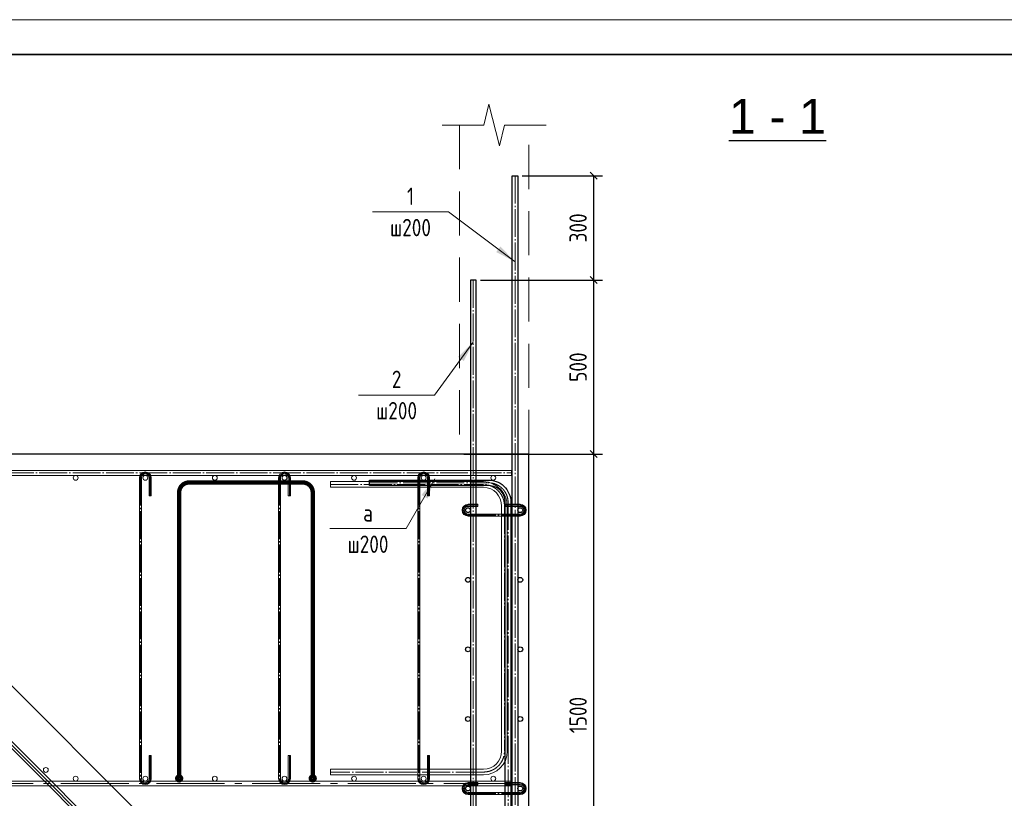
# Model space of a CAD drawing. Header units: millimetres. Extents: x -33345 to 4712671, y -3392 to 121473.
# Tile 220 of 256: x 1156465 to 1170613, y 75314 to 86501. Entities that reach past the tile are written whole.
import ezdxf
from ezdxf.enums import TextEntityAlignment as Align

# ---------------------------------------------------------------- set-up
doc = ezdxf.new("R2010")
doc.units = ezdxf.units.MM
for name, pattern in [('AM_DIN_G_W050', [13.75, 9.75, -1.5, 1, -1.5]), ('DASHED', [19.05, 12.7, -6.35]), ('ГОСТ 2.303 5', [24, 20, -1.5, 1, -1.5])]:
    doc.linetypes.add(name, pattern=pattern)
doc.layers.add('_линия', color=7, linetype='Continuous')
for name, color, linetype, lineweight in [('w-line', 7, 'Continuous', 0), ('w-Армирования', 172, 'Continuous', 30), ('w-выноски', 7, 'Continuous', 0), ('w-размеры', 7, 'Continuous', 0), ('СПДС_w-ось', 4, 'Continuous', 0)]:
    doc.layers.add(name, color=color, linetype=linetype, lineweight=lineweight)
doc.styles.add('#_text', font='CS_Gost2304.shx')
doc.styles.add('_text', font='isocpeui.ttf')
doc.styles.get("Standard").update_dxf_attribs({"font": 'arial.ttf'})
doc.dimstyles.new('_Dimention', dxfattribs={"dimscale": 100, "dimtxt": 2.5, "dimasz": 1, "dimexe": 1.25, "dimexo": 0.625, "dimgap": 1, "dimtad": 1, "dimdec": 0, "dimtxsty": '_text', "dimblk": 'OBLIQUE', "dimcen": 2.5, "dimadec": 0, "dimazin": 2, "dimtfac": 0.75, "dimtdec": 0, "dimtmove": 1, "dimatfit": 3, "dimfxl": 1, "dimtfill": 1, "dimtolj": 1, "dimarcsym": 1})

# ---------------------------------------------------------------- blocks, each defined once
blk = doc.blocks.new('srhet')
at = {"lineweight": 20}
blk.add_lwpolyline([(-49807960, 24193266), (-49748560, 24193266), (-49748560, 24235266), (-49807960, 24235266)], close=True, dxfattribs=at)
at = {"lineweight": 35}
blk.add_lwpolyline([(-49805960, 24193766), (-49749060, 24193766), (-49749060, 24234766), (-49805960, 24234766)], close=True, dxfattribs=at)
blk = doc.blocks.new('_Oblique')
at = {"color": 0, "linetype": 'ByBlock', "lineweight": -2}
blk.add_line((-0.5, -0.5), (0.5, 0.5), dxfattribs=at)
blk = doc.blocks.new('*D1625')
at = {"layer": 'Defpoints', "color": 0, "ltscale": 100, "transparency": 16777216}
for p in [(1155667, 76760), (1161749, 71530), (1161321, 71102)]:
    blk.add_point(p, dxfattribs=at)
at = {"layer": 'w-размеры', "color": 0, "lineweight": -2, "ltscale": 100, "transparency": 16777216}
for p, q in [((1155711, 76804), (1156184, 77276)), ((1156095, 77187), (1161749, 71530)), ((1161365, 71146), (1161838, 71618))]:
    blk.add_line(p, q, dxfattribs=at)
at = {"layer": 'w-размеры', "color": 0, "lineweight": -2, "ltscale": 100, "transparency": 16777216, "xscale": 100, "yscale": 100, "zscale": 100}
for p, rotation in [((1156095, 77187), 134.9823709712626), ((1161749, 71530), 314.9823709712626)]:
    blk.add_blockref('_Oblique', p, dxfattribs=dict(at, rotation=rotation))
at = {"layer": 'w-размеры', "color": 0, "lineweight": 13, "ltscale": 100, "transparency": 16777216, "insert": (1159081, 74518), "char_height": 250, "attachment_point": 5, "rotation": 314.9824, "style": '#_text', "bg_fill": 3, "box_fill_scale": 1.1, "bg_fill_color": 256, "bg_fill_true_color": 13158600, "bg_fill_transparency": 0}
blk.add_mtext('\\A1;1600', dxfattribs=at)
blk = doc.blocks.new('*D1629')
at = {"layer": 'Defpoints', "color": 0, "ltscale": 100, "transparency": 16777216}
for p in [(1162783, 80259), (1164714, 80259), (1163783, 72759)]:
    blk.add_point(p, dxfattribs=at)
at = {"layer": 'w-размеры', "color": 0, "lineweight": -2, "ltscale": 100, "transparency": 16777216}
for p, q in [((1162845, 80259), (1164839, 80259)), ((1164714, 72759), (1164714, 80259)), ((1163845, 72759), (1164839, 72759))]:
    blk.add_line(p, q, dxfattribs=at)
at = {"layer": 'w-размеры', "color": 0, "lineweight": -2, "ltscale": 100, "transparency": 16777216, "xscale": 100, "yscale": 100, "zscale": 100}
for p, rotation in [((1164714, 80259), 90), ((1164714, 72759), 270)]:
    blk.add_blockref('_Oblique', p, dxfattribs=dict(at, rotation=rotation))
at = {"layer": 'w-размеры', "color": 0, "lineweight": 13, "ltscale": 100, "transparency": 16777216, "insert": (1164489, 76509), "char_height": 250, "attachment_point": 5, "rotation": 90, "style": '#_text', "bg_fill": 3, "box_fill_scale": 1.1, "bg_fill_color": 256, "bg_fill_true_color": 13158600, "bg_fill_transparency": 0}
blk.add_mtext('\\A1;1500', dxfattribs=at)
blk = doc.blocks.new('*D1630')
at = {"layer": 'Defpoints', "color": 0, "ltscale": 100, "transparency": 16777216}
for p in [(1163022, 82759), (1164714, 82759), (1162783, 80259)]:
    blk.add_point(p, dxfattribs=at)
at = {"layer": 'w-размеры', "color": 0, "lineweight": -2, "ltscale": 100, "transparency": 16777216}
for p, q in [((1163085, 82759), (1164839, 82759)), ((1164714, 80259), (1164714, 82759)), ((1162845, 80259), (1164839, 80259))]:
    blk.add_line(p, q, dxfattribs=at)
at = {"layer": 'w-размеры', "color": 0, "lineweight": -2, "ltscale": 100, "transparency": 16777216, "xscale": 100, "yscale": 100, "zscale": 100}
for p, rotation in [((1164714, 82759), 90), ((1164714, 80259), 270)]:
    blk.add_blockref('_Oblique', p, dxfattribs=dict(at, rotation=rotation))
at = {"layer": 'w-размеры', "color": 0, "lineweight": 13, "ltscale": 100, "transparency": 16777216, "insert": (1164489, 81509), "char_height": 250, "attachment_point": 5, "rotation": 90, "style": '#_text', "bg_fill": 3, "box_fill_scale": 1.1, "bg_fill_color": 256, "bg_fill_true_color": 13158600, "bg_fill_transparency": 0}
blk.add_mtext('\\A1;500', dxfattribs=at)
blk = doc.blocks.new('*D1631')
at = {"layer": 'Defpoints', "color": 0, "ltscale": 100, "transparency": 16777216}
for p in [(1163623, 84259), (1164714, 84259), (1163022, 82759)]:
    blk.add_point(p, dxfattribs=at)
at = {"layer": 'w-размеры', "color": 0, "lineweight": -2, "ltscale": 100, "transparency": 16777216}
for p, q in [((1163686, 84259), (1164839, 84259)), ((1164714, 82759), (1164714, 84259)), ((1163085, 82759), (1164839, 82759))]:
    blk.add_line(p, q, dxfattribs=at)
at = {"layer": 'w-размеры', "color": 0, "lineweight": -2, "ltscale": 100, "transparency": 16777216, "xscale": 100, "yscale": 100, "zscale": 100}
for p, rotation in [((1164714, 84259), 90), ((1164714, 82759), 270)]:
    blk.add_blockref('_Oblique', p, dxfattribs=dict(at, rotation=rotation))
at = {"layer": 'w-размеры', "color": 0, "lineweight": 13, "ltscale": 100, "transparency": 16777216, "insert": (1164489, 83509), "char_height": 250, "attachment_point": 5, "rotation": 90, "style": '#_text', "bg_fill": 3, "box_fill_scale": 1.1, "bg_fill_color": 256, "bg_fill_true_color": 13158600, "bg_fill_transparency": 0}
blk.add_mtext('\\A1;300', dxfattribs=at)

msp = doc.modelspace()

# ---------------------------------------------------------------- linework, layer by layer
at = {"layer": 'w-line', "linetype": 'Continuous', "ltscale": 100}
msp.add_lwpolyline([(1162533.712, 84987.451), (1163132.612, 84987.451), (1163207.612, 85287.451), (1163357.612, 84687.451), (1163432.612, 84987.451), (1164031.512, 84987.451)], dxfattribs=at)
at = {"layer": 'w-line', "linetype": 'DASHED', "ltscale": 50}
msp.add_lwpolyline([(1162782.612, 84987.451), (1162782.612, 80258.565), (1163782.612, 80258.565), (1163782.612, 84987.451)], dxfattribs=at)
at = {"layer": 'w-line', "lineweight": 30, "ltscale": 100}
msp.add_lwpolyline([(1187695.538, 80258.565), (1173782.612, 80258.565), (1173782.612, 72758.565), (1163782.612, 72758.565), (1163782.612, 80258.565), (1150026.498, 80258.565)], dxfattribs=at)
at = {"layer": 'w-line', "color": 1, "ltscale": 100}
msp.add_lwpolyline([(1155666.981, 76759.515), (1161321.226, 71101.789, 0.198912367), (1161498.003, 71028.565), (1176067.221, 71028.565, 0.198912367), (1176243.998, 71101.789), (1181895.267, 76760.89)], format="xyb", dxfattribs=at)
at = {"layer": 'w-Армирования', "ltscale": 100}
for points in [[(1163623.086, 84258.897), (1163623.086, 71486.844, 0.414213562), (1163883.086, 71226.844), (1164332.665, 71226.844), (1164332.665, 71146.844), (1163883.086, 71146.844, -0.414213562), (1163543.086, 71486.844), (1163543.086, 84258.897)], [(1162942.138, 82758.897), (1162942.138, 71486.844, -0.414213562), (1162682.138, 71226.844), (1162232.559, 71226.844), (1162232.559, 71146.844), (1162682.138, 71146.844, 0.414213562), (1163022.138, 71486.844), (1163022.138, 82758.897)]]:
    msp.add_lwpolyline(points, format="xyb", close=True, dxfattribs=at)
at = {"layer": 'w-Армирования', "lineweight": 0, "ltscale": 100}
for points in [[(1150026.498, 79953.565), (1163532.612, 79953.565), (1163532.612, 80023.565), (1150026.498, 80023.565)], [(1150026.498, 75491.065), (1163532.612, 75491.065), (1163532.612, 75561.065), (1150026.498, 75561.065)]]:
    msp.add_lwpolyline(points, dxfattribs=at)
msp.add_lwpolyline([(1162325.042, 75926.584), (1162325.042, 75596.065, -1), (1162215.042, 75596.065), (1162215.042, 79918.565, -1), (1162325.042, 79918.565), (1162325.042, 79660.213), (1162355.042, 79660.213), (1162355.042, 79918.565, 1), (1162185.042, 79918.565), (1162185.042, 75596.065, 1), (1162355.042, 75596.065), (1162355.042, 75926.584)], format="xyb", close=True, dxfattribs=at)
msp.add_lwpolyline([(1181870.518, 76785.639), (1176219.249, 71126.537, -0.198912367), (1176067.221, 71063.565), (1161498.003, 71063.565, -0.198912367), (1161345.975, 71126.537), (1155691.73, 76784.263), (1155642.232, 76734.766), (1161296.478, 71077.04, 0.198912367), (1161498.003, 70993.565), (1176067.221, 70993.565, 0.198912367), (1176268.746, 71077.04), (1181920.016, 76736.142), (1181870.518, 76785.639)], format="xyb", dxfattribs=at)
for centre in [(1157270.042, 79918.565), (1158270.042, 79918.565), (1159270.042, 79918.565), (1160270.042, 79918.565), (1161270.042, 79918.565), (1162270.042, 79918.565), (1163270.042, 79918.565), (1157270.042, 75596.065), (1158270.042, 75596.065), (1159270.042, 75596.065), (1160270.042, 75596.065), (1161270.042, 75596.065), (1162270.042, 75596.065), (1163270.042, 75596.065)]:
    msp.add_circle(centre, 35, dxfattribs=at)
at = {"layer": 'w-выноски', "lineweight": 15, "ltscale": 100}
for p, q in [((1162627.754, 83738.951), (1161534.004, 83738.951)), ((1162427.862, 81108.088), (1161334.112, 81108.088)), ((1162432.479, 79906.28), (1162017.424, 79189.282)), ((1162017.424, 79189.282), (1160923.674, 79189.282))]:
    msp.add_line(p, q, dxfattribs=at)
msp.add_solid([(1162432.479, 79906.28), (1162325.469, 79621.066), (1162238.443, 79671.444)], dxfattribs=at)
at = {"layer": 'СПДС_w-ось', "color": 0, "linetype": 'ГОСТ 2.303 5', "lineweight": 5, "ltscale": 20}
for points in [[(1163583.086, 84258.897), (1163583.086, 71486.844, 0.414213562), (1163883.086, 71186.844), (1164332.665, 71186.844)], [(1162982.138, 82758.897), (1162982.138, 71486.844, -0.414213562), (1162682.138, 71186.844), (1162232.559, 71186.844)], [(1162340.042, 79660.213), (1162340.042, 79918.565, 1), (1162200.042, 79918.565), (1162200.042, 75596.065, 1), (1162340.042, 75596.065), (1162340.042, 75926.584)], [(1161494.049, 79846.28), (1163183.086, 79846.28, -0.430331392), (1163483.086, 79569.208), (1163483.086, 71486.844, 0.414213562), (1163783.086, 71186.844), (1165482.665, 71186.844)]]:
    msp.add_lwpolyline(points, format="xyb", dxfattribs=at)
msp.add_lwpolyline([(1150026.498, 79988.565), (1163532.612, 79988.565)], dxfattribs=at)
at = {"layer": 'СПДС_w-ось', "color": 0, "linetype": 'AM_DIN_G_W050', "lineweight": 5, "ltscale": 100}
msp.add_lwpolyline([(1163532.612, 75526.065), (1150026.498, 75526.065)], dxfattribs=at)

# ---------------------------------------------------------------- block references
at = {"layer": '_линия', "color": 18, "lineweight": 0}
msp.add_blockref('srhet', (50951152.006, -24148764.744), dxfattribs=at)

# ---------------------------------------------------------------- texts
at = {"insert": (1166654.992, 85363.554), "char_height": 500, "width": 2711.95767, "attachment_point": 1}
msp.add_mtext('{\\L1 - 1}', dxfattribs=at)
at = {"layer": 'w-выноски', "lineweight": 15, "ltscale": 100, "style": '#_text'}
for s, p in [('1', (1162080.879, 83838.951)), ('2', (1161880.987, 81208.088)), ('а', (1161470.549, 79289.282))]:
    msp.add_text(s, height=250, dxfattribs=at).set_placement(p, align=Align.CENTER)
for p in [(1162080.879, 83638.951), (1161880.987, 81008.088), (1161470.549, 79089.282)]:
    msp.add_text('ш200', height=250, dxfattribs=at).set_placement(p, align=Align.TOP_CENTER)

# ---------------------------------------------------------------- next in the draw order: dimensions: what is measured, and where the dimension line sits
at = {"layer": 'w-размеры', "lineweight": 13, "ltscale": 100}
dim = msp.add_linear_dim(base=(1164713.657, 80258.565), p1=(1163782.612, 72758.565), p2=(1162782.612, 80258.565), angle=90, dimstyle='_Dimention', override={"dimlfac": 0.2, "dimtxsty": '#_text'}, dxfattribs=at)
dim.commit()
dim.dimension.update_dxf_attribs({"geometry": '*D1629', "text_midpoint": (1164488.657, 76508.565)})
dim = msp.add_aligned_dim(p1=(1155666.981, 76759.515), p2=(1161321.226, 71101.789), distance=605.433, dimstyle='_Dimention', override={"dimlfac": 0.2, "dimtxsty": '#_text'}, dxfattribs=at)
dim.commit()
dim.dimension.update_dxf_attribs({"geometry": '*D1625', "text_midpoint": (1159081.489, 74517.676)})

# ---------------------------------------------------------------- next in the draw order: linework, layer by layer
at = {"color": 177, "true_color": 0x293189, "const_width": 63.283}
for points in [[(1158756.665, 75599.416), (1158756.665, 79708.385, -0.40493117), (1158895.169, 79851.364), (1160534.638, 79851.364, -0.406748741), (1160675.884, 79713.683), (1160675.884, 75599.416)], [(1158756.665, 75627.033, -1), (1158756.665, 75571.799, -1), (1158756.665, 75627.033, -1)], [(1160675.884, 75627.033, -1), (1160675.884, 75571.799, -1), (1160675.884, 75627.033, -1)]]:
    msp.add_lwpolyline(points, format="xyb", dxfattribs=at)
at = {"layer": 'w-Армирования', "lineweight": 0, "ltscale": 100}
for points in [[(1158325.042, 75926.584), (1158325.042, 75596.065, -1), (1158215.042, 75596.065), (1158215.042, 79918.565, -1), (1158325.042, 79918.565), (1158325.042, 79660.213), (1158355.042, 79660.213), (1158355.042, 79918.565, 1), (1158185.042, 79918.565), (1158185.042, 75596.065, 1), (1158355.042, 75596.065), (1158355.042, 75926.584)], [(1160325.042, 75926.584), (1160325.042, 75596.065, -1), (1160215.042, 75596.065), (1160215.042, 79918.565, -1), (1160325.042, 79918.565), (1160325.042, 79660.213), (1160355.042, 79660.213), (1160355.042, 79918.565, 1), (1160185.042, 79918.565), (1160185.042, 75596.065, 1), (1160355.042, 75596.065), (1160355.042, 75926.584)], [(1160931.001, 75651.065), (1163130.58, 75651.065, 0.414213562), (1163470.58, 75991.065), (1163470.58, 79512.707, 0.407653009), (1163130.58, 79863.565), (1160930.544, 79863.565), (1160930.544, 79783.565), (1163130.58, 79783.565, -0.40565634), (1163390.58, 79512.707), (1163390.58, 75991.065, -0.414213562), (1163130.58, 75731.065), (1160931.001, 75731.065)], [(1163449.922, 79508.565), (1163658.086, 79508.565, -1), (1163658.086, 79398.565), (1162907.138, 79398.565, -1), (1162907.138, 79508.565), (1163048.325, 79508.565), (1163048.325, 79538.565), (1162907.138, 79538.565, 1), (1162907.138, 79368.565), (1163658.086, 79368.565, 1), (1163658.086, 79538.565), (1163449.922, 79538.565)], [(1163449.922, 75508.565), (1163658.086, 75508.565, -1), (1163658.086, 75398.565), (1162907.138, 75398.565, -1), (1162907.138, 75508.565), (1163048.325, 75508.565), (1163048.325, 75538.565), (1162907.138, 75538.565, 1), (1162907.138, 75368.565), (1163658.086, 75368.565, 1), (1163658.086, 75538.565), (1163449.922, 75538.565)]]:
    msp.add_lwpolyline(points, format="xyb", close=True, dxfattribs=at)
at = {"layer": 'w-Армирования', "color": 240, "ltscale": 100}
msp.add_lwpolyline([(1163443.086, 79569.208, 0.432859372), (1163183.086, 79806.28), (1161494.049, 79806.28), (1161494.049, 79886.28), (1163183.086, 79886.28, -0.428406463), (1163523.086, 79569.208), (1163523.086, 71486.844, 0.414213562), (1163783.086, 71226.844), (1165482.665, 71226.844), (1165482.665, 71146.844), (1163783.086, 71146.844, -0.414213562), (1163443.086, 71486.844)], format="xyb", close=True, dxfattribs=at)
at = {"layer": 'w-Армирования', "lineweight": 30, "ltscale": 100}
for centre in [(1162907.138, 79453.565), (1163658.086, 79453.565), (1162907.138, 78453.565), (1163658.086, 78453.565), (1162907.138, 77453.565), (1163658.086, 77453.565), (1162907.138, 76453.565), (1163658.086, 76453.565), (1162907.138, 75453.565), (1163658.086, 75453.565)]:
    msp.add_circle(centre, 35, dxfattribs=at)
at = {"layer": 'w-Армирования', "lineweight": 0, "ltscale": 100}
msp.add_circle((1156840.52, 75721.521), 35, dxfattribs=at)
at = {"layer": 'СПДС_w-ось', "color": 0, "linetype": 'ГОСТ 2.303 5', "lineweight": 5, "ltscale": 20}
for points in [[(1158340.042, 79660.213), (1158340.042, 79918.565, 1), (1158200.042, 79918.565), (1158200.042, 75596.065, 1), (1158340.042, 75596.065), (1158340.042, 75926.584)], [(1160340.042, 79660.213), (1160340.042, 79918.565, 1), (1160200.042, 79918.565), (1160200.042, 75596.065, 1), (1160340.042, 75596.065), (1160340.042, 75926.584)], [(1160930.544, 79823.565), (1163130.58, 79823.565, -0.406786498), (1163430.58, 79512.707), (1163430.58, 75991.065, -0.414213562), (1163130.58, 75691.065), (1160931.001, 75691.065)], [(1163048.325, 79523.565), (1162907.138, 79523.565, 1), (1162907.138, 79383.565), (1163658.086, 79383.565, 1), (1163658.086, 79523.565), (1163449.922, 79523.565)], [(1163048.325, 75523.565), (1162907.138, 75523.565, 1), (1162907.138, 75383.565), (1163658.086, 75383.565, 1), (1163658.086, 75523.565), (1163449.922, 75523.565)]]:
    msp.add_lwpolyline(points, format="xyb", dxfattribs=at)

# ---------------------------------------------------------------- next in the draw order: dimensions: what is measured, and where the dimension line sits
at = {"layer": 'w-размеры', "lineweight": 13, "ltscale": 100}
dim = msp.add_linear_dim(base=(1164713.657, 82758.897), p1=(1162782.612, 80258.565), p2=(1163022.138, 82758.897), angle=90, dimstyle='_Dimention', override={"dimlfac": 0.2, "dimtxsty": '#_text'}, dxfattribs=at)
dim.commit()
dim.dimension.update_dxf_attribs({"geometry": '*D1630', "text_midpoint": (1164488.657, 81508.731)})

# ---------------------------------------------------------------- next in the draw order: linework, layer by layer
at = {"layer": 'w-выноски', "lineweight": 15, "ltscale": 100}
msp.add_line((1162982.138, 81869.493), (1162427.862, 81108.088), dxfattribs=at)
msp.add_solid([(1162982.138, 81869.493), (1162845.96, 81596.997), (1162764.664, 81656.178)], dxfattribs=at)

# ---------------------------------------------------------------- next in the draw order: dimensions: what is measured, and where the dimension line sits
at = {"layer": 'w-размеры', "lineweight": 13, "ltscale": 100}
dim = msp.add_linear_dim(base=(1164713.657, 84258.897), p1=(1163022.138, 82758.897), p2=(1163623.086, 84258.897), angle=90, dimstyle='_Dimention', override={"dimlfac": 0.2, "dimtxsty": '#_text'}, dxfattribs=at)
dim.commit()
dim.dimension.update_dxf_attribs({"geometry": '*D1631', "text_midpoint": (1164488.657, 83508.897)})

# ---------------------------------------------------------------- next in the draw order: linework, layer by layer
at = {"layer": 'w-выноски', "lineweight": 15, "ltscale": 100}
msp.add_line((1163583.086, 83022.884), (1162627.754, 83738.951), dxfattribs=at)
msp.add_solid([(1163583.086, 83022.884), (1163312.518, 83162.853), (1163372.829, 83243.316)], dxfattribs=at)

doc.saveas('drawing.dxf')
